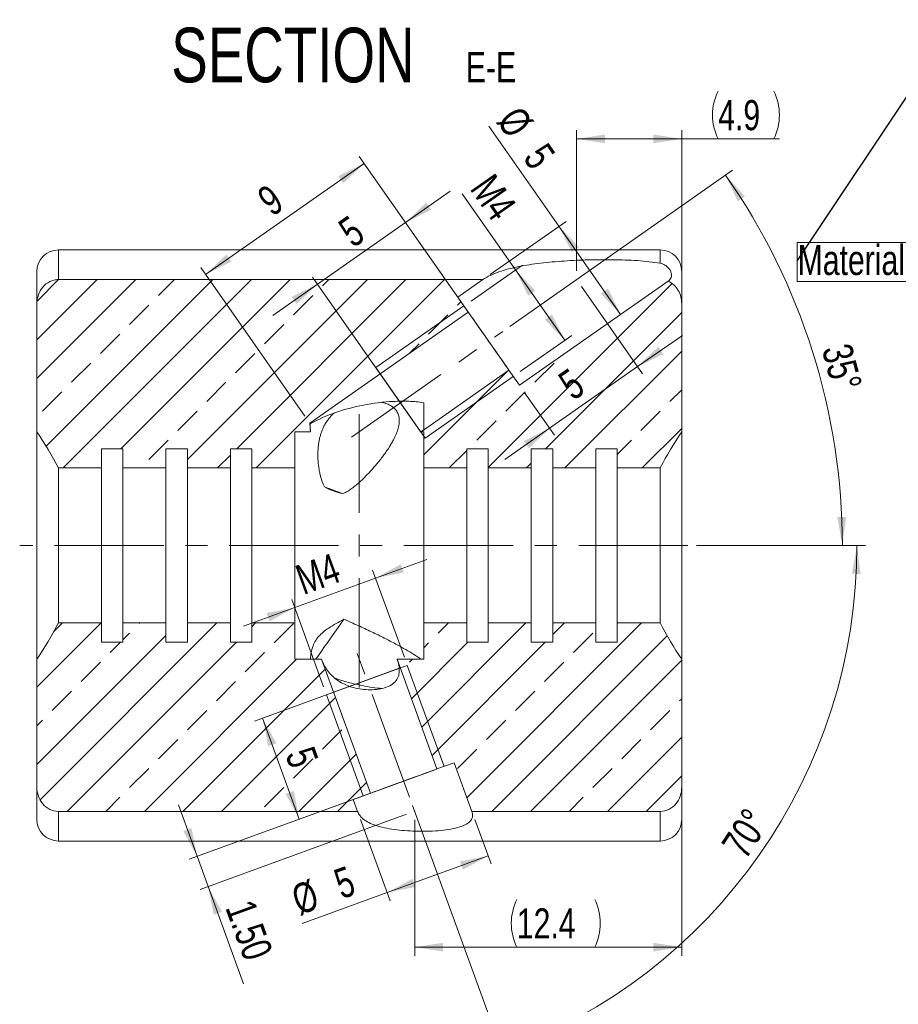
# Model space of a CAD drawing. Header units: millimetres. Extents: x 15 to 589, y 5 to 415.
# Tile 13 of 16: x 385 to 487, y 143 to 258. Entities that reach past the tile are written whole.
import ezdxf

# ---------------------------------------------------------------- set-up
doc = ezdxf.new("R2010")
doc.units = ezdxf.units.MM
doc.header["$PDSIZE"] = -1
doc.linetypes.add('CENTERX2', pattern=[20.32, 12.7, -2.54, 2.54, -2.54])
doc.linetypes.add('PHANTOM', pattern=[12.7, 6.35, -1.27, 1.27, -1.27, 1.27, -1.27])
doc.styles.add('SLDTEXTSTYLE0', font='TXT', dxfattribs={"width": 0.75})
doc.dimstyles.new('SLDDIMSTYLE1', dxfattribs={"dimtxt": 3.5, "dimasz": 3.302, "dimexe": 0, "dimexo": 0.0625, "dimgap": 0.875, "dimtad": 1, "dimdec": 4, "dimlfac": 0.4, "dimzin": 12, "dimdsep": 46, "dimtxsty": 'SLDTEXTSTYLE0', "dimsah": 1, "dimcen": 0.09, "dimazin": 3, "dimtfac": 1, "dimtofl": 0, "dimtmove": 0, "dimatfit": 3, "dimfxl": 0, "dimfrac": 2, "dimtolj": 1, "dimtzin": 12, "dimarcsym": 0})
doc.dimstyles.new('SLDDIMSTYLE14', dxfattribs={"dimtxt": 0.18, "dimasz": 1.016, "dimexe": 0, "dimexo": 0.0625, "dimgap": 0, "dimtad": 0, "dimtih": 1, "dimtoh": 1, "dimdec": 0, "dimrnd": 1e-09, "dimzin": 0, "dimdsep": 46, "dimtxsty": 'Standard', "dimblk1": 'DOT', "dimblk2": 'DOT', "dimsah": 1, "dimcen": 0.09, "dimadec": 0, "dimazin": 0, "dimtfac": 1.016, "dimtdec": 0, "dimtofl": 0, "dimtmove": 0, "dimatfit": 3, "dimldrblk": 'DOT', "dimfxl": 0, "dimfrac": 2, "dimtolj": 1, "dimtzin": 0, "dimarcsym": 0})
doc.dimstyles.new('SLDDIMSTYLE3', dxfattribs={"dimtxt": 3.5, "dimasz": 3.302, "dimexe": 0, "dimexo": 0.0625, "dimgap": 0.875, "dimtad": 1, "dimdec": 1, "dimlfac": 0.4, "dimrnd": 1e-09, "dimzin": 12, "dimdsep": 46, "dimtxsty": 'SLDTEXTSTYLE0', "dimsah": 1, "dimcen": 0.09, "dimadec": 0, "dimazin": 3, "dimtfac": 1, "dimtdec": 1, "dimtofl": 0, "dimtmove": 0, "dimatfit": 3, "dimfxl": 0, "dimfrac": 2, "dimtolj": 1, "dimtzin": 12, "dimarcsym": 0})
doc.dimstyles.new('SLDDIMSTYLE4', dxfattribs={"dimtxt": 3.5, "dimasz": 3.302, "dimexe": 0, "dimexo": 0.0625, "dimgap": 0.875, "dimtad": 1, "dimlfac": 0.4, "dimrnd": 1e-09, "dimzin": 12, "dimdsep": 46, "dimtxsty": 'SLDTEXTSTYLE0', "dimsah": 1, "dimcen": 0.09, "dimadec": 0, "dimazin": 3, "dimtfac": 1, "dimtofl": 0, "dimtmove": 0, "dimatfit": 3, "dimfxl": 0, "dimfrac": 2, "dimtolj": 1, "dimtzin": 12, "dimarcsym": 0})
doc.dimstyles.new('SLDDIMSTYLE5', dxfattribs={"dimtxt": 3.5, "dimasz": 3.302, "dimexe": 0, "dimexo": 0.0625, "dimgap": 0.875, "dimtad": 1, "dimlfac": 0.4, "dimrnd": 1e-09, "dimzin": 12, "dimdsep": 46, "dimtxsty": 'SLDTEXTSTYLE0', "dimsah": 1, "dimcen": 0.09, "dimadec": 0, "dimazin": 3, "dimtfac": 1, "dimtmove": 0, "dimatfit": 0, "dimfxl": 0, "dimfrac": 2, "dimtolj": 1, "dimtzin": 12, "dimarcsym": 0})
doc.dimstyles.new('SLDDIMSTYLE7', dxfattribs={"dimtxt": 3.5, "dimasz": 3.302, "dimexe": 0, "dimexo": 0.0625, "dimgap": 0.875, "dimtad": 1, "dimlfac": 0.4, "dimrnd": 1e-09, "dimzin": 4, "dimdsep": 46, "dimtxsty": 'SLDTEXTSTYLE0', "dimsah": 1, "dimcen": 0.09, "dimadec": 0, "dimazin": 1, "dimtfac": 1, "dimtmove": 0, "dimatfit": 0, "dimfxl": 0, "dimfrac": 2, "dimtolj": 1, "dimtzin": 12, "dimarcsym": 0})
pattern_1 = [(45, (0, 0), (-8.98026, 8.98026), []), (45, (4.49, 2e-323), (-8.98026, 8.98026), []), (45, (8.98, 4e-323), (-8.98026, 8.98026), []), (45, (13.47, 6e-323), (-8.98026, 8.98026), [3.175, -1.5875])]

# ---------------------------------------------------------------- blocks, each defined once
blk = doc.blocks.new('SW_NOTE_9')
at = {"color": 0, "linetype": 'Continuous', "lineweight": 0}
for p, q in [((0, -2.42), (0, 2.09)), ((0, 2.09), (90.52, 2.09)), ((90.52, 2.09), (90.52, -2.42)), ((90.52, -2.42), (0, -2.42))]:
    blk.add_line(p, q, dxfattribs=at)
at = {"color": 0, "linetype": 'Continuous', "lineweight": 0, "insert": (0.07, 1.82), "char_height": 3.5, "attachment_point": 1, "style": 'SLDTEXTSTYLE0'}
blk.add_mtext('Material B-CW713R (CuZn37Mn3Al2PbSi)', dxfattribs=at)
blk = doc.blocks.new('_DOT')
at = {"color": 0, "linetype": 'ByBlock', "lineweight": -2}
blk.add_line((-0.5, 0), (-1, 0), dxfattribs=at)
at = {"color": 0, "linetype": 'ByBlock', "const_width": 0.5}
blk.add_lwpolyline([(-0.25, 0, 1), (0.25, 0, 1)], format="xyb", close=True, dxfattribs=at)
blk = doc.blocks.new('SW_NOTE_10')
at = {"color": 0, "linetype": 'Continuous', "lineweight": 0, "attachment_point": 2, "style": 'SLDTEXTSTYLE0'}
for s, insert, char_height in [('SECTION', (17.36, 8.19), 6.35), ('E-E', (40.4, 5.35), 3.5)]:
    blk.add_mtext(s, dxfattribs=dict(at, insert=insert, char_height=char_height))
blk = doc.blocks.new('_D_59')
at = {"color": 7, "linetype": 'Continuous', "lineweight": 0}
for p, q in [((461.62, 167.43), (461.62, 148.84)), ((430.56, 164.63), (430.56, 148.84)), ((430.56, 149.84), (461.62, 149.84))]:
    blk.add_line(p, q, dxfattribs=at)
for centre, start, end in [((448, 152.61), 153.4349, 206.5651), ((445.94, 152.61), 333.4349, 26.5651)]:
    blk.add_arc(centre, 6.21, start, end, dxfattribs=at)
for points in [[(430.56, 149.84), (433.86, 149.33), (433.86, 150.34)], [(461.62, 149.84), (458.31, 150.34), (458.31, 149.33)]]:
    blk.add_solid(points, dxfattribs=at)
at = {"color": 7, "linetype": 'Continuous', "lineweight": 0, "insert": (442.44, 154.35), "char_height": 3.5, "attachment_point": 1, "style": 'SLDTEXTSTYLE0'}
blk.add_mtext('12.4', dxfattribs=at)
blk = doc.blocks.new('_D_60')
at = {"color": 7, "linetype": 'Continuous', "lineweight": 0}
for p, q in [((449.39, 228.49), (449.39, 244.85)), ((461.62, 225.68), (461.62, 244.85)), ((449.39, 243.85), (461.62, 243.85)), ((461.62, 243.85), (472.98, 243.85))]:
    blk.add_line(p, q, dxfattribs=at)
for centre, start, end in [((471.41, 246.63), 153.4349, 206.5651), ((466.77, 246.63), 333.4349, 26.5651)]:
    blk.add_arc(centre, 6.21, start, end, dxfattribs=at)
for points in [[(449.39, 243.85), (452.7, 243.34), (452.7, 244.36)], [(461.62, 243.85), (458.31, 244.36), (458.31, 243.34)]]:
    blk.add_solid(points, dxfattribs=at)
at = {"color": 7, "linetype": 'Continuous', "lineweight": 0, "insert": (465.86, 248.36), "char_height": 3.5, "attachment_point": 1, "style": 'SLDTEXTSTYLE0'}
blk.add_mtext('4.9', dxfattribs=at)
blk = doc.blocks.new('_D_61')
at = {"color": 7, "linetype": 'Continuous', "lineweight": 0}
for p, q in [((449.97, 226.67), (457.06, 216.54)), ((456.49, 217.36), (461.69, 221)), ((456.49, 217.36), (446.25, 210.19)), ((443.31, 214.38), (446.82, 209.37)), ((446.25, 210.19), (441.05, 206.54))]:
    blk.add_line(p, q, dxfattribs=at)
for points in [[(456.49, 217.36), (459.48, 218.83), (458.9, 219.67)], [(446.25, 210.19), (443.25, 208.71), (443.84, 207.88)]]:
    blk.add_solid(points, dxfattribs=at)
at = {"color": 7, "linetype": 'Continuous', "lineweight": 0, "insert": (446.98, 216.2), "char_height": 3.5, "attachment_point": 1, "rotation": 35, "style": 'SLDTEXTSTYLE0'}
blk.add_mtext('5', dxfattribs=at)
blk = doc.blocks.new('_D_62')
at = {"color": 7, "linetype": 'Continuous', "lineweight": 0}
for p, q in [((405.25, 160.41), (403.08, 166.38)), ((422.46, 166.67), (404.31, 160.07)), ((429.62, 165.29), (405.59, 156.54)), ((406.53, 156.88), (405.25, 160.41)), ((406.53, 156.88), (410.65, 145.58))]:
    blk.add_line(p, q, dxfattribs=at)
for points in [[(405.25, 160.41), (404.6, 163.69), (403.65, 163.34)], [(406.53, 156.88), (407.19, 153.61), (408.14, 153.96)]]:
    blk.add_solid(points, dxfattribs=at)
at = {"color": 7, "linetype": 'Continuous', "lineweight": 0, "insert": (411.79, 155.63), "char_height": 3.5, "attachment_point": 1, "rotation": 290, "style": 'SLDTEXTSTYLE0'}
blk.add_mtext('1.50', dxfattribs=at)
blk = doc.blocks.new('_D_63')
at = {"color": 7, "linetype": 'Continuous', "lineweight": 0}
for p, q in [((441.61, 222.04), (467.54, 240.2)), ((463.33, 196.56), (481.3, 196.56))]:
    blk.add_line(p, q, dxfattribs=at)
blk.add_arc((405.22, 196.56), 75.08, 0, 35, dxfattribs=at)
for points in [[(466.72, 239.62), (468.14, 236.59), (468.98, 237.16)], [(480.3, 196.56), (480.74, 199.87), (479.72, 199.85)]]:
    blk.add_solid(points, dxfattribs=at)
at = {"color": 7, "linetype": 'Continuous', "lineweight": 0, "insert": (481.28, 220.29), "char_height": 3.5, "attachment_point": 1, "rotation": 284.7958, "style": 'SLDTEXTSTYLE0'}
blk.add_mtext('35°', dxfattribs=at)
blk = doc.blocks.new('_D_64')
at = {"color": 7, "linetype": 'Continuous', "lineweight": 0}
for p, q in [((463.33, 196.56), (483, 196.56)), ((430.3, 166.33), (441.09, 136.7))]:
    blk.add_line(p, q, dxfattribs=at)
blk.add_arc((419.3, 196.56), 62.7, 290, 0, dxfattribs=at)
for points in [[(482, 196.56), (481.41, 193.27), (482.42, 193.24)], [(440.75, 137.64), (444, 138.38), (443.63, 139.32)]]:
    blk.add_solid(points, dxfattribs=at)
at = {"color": 7, "linetype": 'Continuous', "lineweight": 0, "insert": (466.11, 161.81), "char_height": 3.5, "attachment_point": 1, "rotation": 56.8768, "style": 'SLDTEXTSTYLE0'}
blk.add_mtext('70°', dxfattribs=at)
blk = doc.blocks.new('_D_65')
at = {"color": 7, "linetype": 'Continuous', "lineweight": 0}
for p, q in [((435, 226.26), (424.1, 241.82)), ((406.24, 228.09), (424.67, 241)), ((417.78, 211.61), (405.67, 228.91))]:
    blk.add_line(p, q, dxfattribs=at)
for points in [[(424.67, 241), (421.68, 239.52), (422.26, 238.69)], [(406.24, 228.09), (409.24, 229.57), (408.66, 230.4)]]:
    blk.add_solid(points, dxfattribs=at)
at = {"color": 7, "linetype": 'Continuous', "lineweight": 0, "insert": (411.97, 237.61), "char_height": 3.5, "attachment_point": 1, "rotation": 35, "style": 'SLDTEXTSTYLE0'}
blk.add_mtext('9', dxfattribs=at)
blk = doc.blocks.new('_D_66')
at = {"color": 7, "linetype": 'Continuous', "lineweight": 0}
for p, q in [((447.34, 233.68), (439.18, 245.34)), ((439.32, 228.06), (448.16, 234.26)), ((447.34, 233.68), (454.51, 223.44))]:
    blk.add_line(p, q, dxfattribs=at)
for points in [[(447.34, 233.68), (448.82, 230.69), (449.65, 231.27)], [(454.51, 223.44), (453.04, 226.44), (452.2, 225.86)]]:
    blk.add_solid(points, dxfattribs=at)
at = {"color": 7, "linetype": 'Continuous', "lineweight": 0, "char_height": 3.5, "attachment_point": 1, "rotation": 305, "style": 'SLDTEXTSTYLE0'}
for s, insert in [('%%c', (442.88, 247.93)), ('5', (445.95, 243.63))]:
    blk.add_mtext(s, dxfattribs=dict(at, insert=insert))
blk = doc.blocks.new('_D_67')
at = {"color": 7, "linetype": 'Continuous', "lineweight": 0}
for p, q in [((424.25, 164.69), (427.69, 155.24)), ((437.55, 164.69), (439.44, 159.51)), ((439.09, 160.45), (427.35, 156.18)), ((427.35, 156.18), (417.48, 152.59))]:
    blk.add_line(p, q, dxfattribs=at)
for points in [[(439.09, 160.45), (435.82, 159.8), (436.16, 158.84)], [(427.35, 156.18), (430.62, 156.83), (430.28, 157.78)]]:
    blk.add_solid(points, dxfattribs=at)
at = {"color": 7, "linetype": 'Continuous', "lineweight": 0, "char_height": 3.5, "attachment_point": 1, "rotation": 20, "style": 'SLDTEXTSTYLE0'}
for s, insert in [('5', (420.88, 158.68)), ('%%c', (415.94, 156.82))]:
    blk.add_mtext(s, dxfattribs=dict(at, insert=insert))
blk = doc.blocks.new('_D_68')
at = {"color": 7, "linetype": 'Continuous', "lineweight": 0}
for p, q in [((442.28, 228.61), (436.07, 237.47)), ((437.11, 224.99), (443.1, 229.18)), ((442.28, 228.61), (448.01, 220.42)), ((442.84, 216.8), (448.83, 220.99))]:
    blk.add_line(p, q, dxfattribs=at)
for points in [[(442.28, 228.61), (443.75, 225.61), (444.59, 226.19)], [(448.01, 220.42), (446.53, 223.41), (445.7, 222.83)]]:
    blk.add_solid(points, dxfattribs=at)
at = {"color": 7, "linetype": 'Continuous', "lineweight": 0, "insert": (439.76, 240.06), "char_height": 3.5, "attachment_point": 1, "rotation": 305, "style": 'SLDTEXTSTYLE0'}
blk.add_mtext('M4', dxfattribs=at)
blk = doc.blocks.new('_D_69')
at = {"color": 7, "linetype": 'Continuous', "lineweight": 0}
for p, q in [((429.49, 234.13), (434.69, 237.77)), ((441.45, 217.04), (428.91, 234.95)), ((429.49, 234.13), (419.25, 226.96)), ((419.25, 226.96), (414.04, 223.32)), ((431.21, 209.87), (418.67, 227.78))]:
    blk.add_line(p, q, dxfattribs=at)
for points in [[(429.49, 234.13), (432.48, 235.61), (431.9, 236.44)], [(419.25, 226.96), (416.25, 225.48), (416.83, 224.65)]]:
    blk.add_solid(points, dxfattribs=at)
at = {"color": 7, "linetype": 'Continuous', "lineweight": 0, "insert": (421.39, 233.97), "char_height": 3.5, "attachment_point": 1, "rotation": 35, "style": 'SLDTEXTSTYLE0'}
blk.add_mtext('5', dxfattribs=at)
blk = doc.blocks.new('_D_70')
at = {"color": 7, "linetype": 'Continuous', "lineweight": 0}
for p, q in [((428.76, 182.27), (411.93, 176.14)), ((417.14, 164.74), (412.87, 176.48)), ((433.03, 170.52), (416.2, 164.39))]:
    blk.add_line(p, q, dxfattribs=at)
for points in [[(412.87, 176.48), (413.52, 173.21), (414.47, 173.55)], [(417.14, 164.74), (416.49, 168.01), (415.54, 167.67)]]:
    blk.add_solid(points, dxfattribs=at)
at = {"color": 7, "linetype": 'Continuous', "lineweight": 0, "insert": (418.77, 173.44), "char_height": 3.5, "attachment_point": 1, "rotation": 290, "style": 'SLDTEXTSTYLE0'}
blk.add_mtext('5', dxfattribs=at)
blk = doc.blocks.new('_D_71')
at = {"color": 7, "linetype": 'Continuous', "lineweight": 0}
for p, q in [((426, 192.76), (431.97, 194.93)), ((429.36, 183.55), (425.66, 193.7)), ((416.61, 189.34), (426, 192.76)), ((419.96, 180.13), (416.26, 190.28)), ((416.61, 189.34), (410.64, 187.17))]:
    blk.add_line(p, q, dxfattribs=at)
for points in [[(426, 192.76), (429.28, 193.41), (428.93, 194.37)], [(416.61, 189.34), (413.33, 188.69), (413.68, 187.73)]]:
    blk.add_solid(points, dxfattribs=at)
at = {"color": 7, "linetype": 'Continuous', "lineweight": 0, "insert": (416.41, 194.07), "char_height": 3.5, "attachment_point": 1, "rotation": 20, "style": 'SLDTEXTSTYLE0'}
blk.add_mtext('M4', dxfattribs=at)

msp = doc.modelspace()

# ---------------------------------------------------------------- hatches: boundary and pattern name
at = {"linetype": 'Continuous', "lineweight": 0}
h = msp.add_hatch(dxfattribs=at)
h.set_pattern_fill('DIN 201 brass', style=0, pattern_type=2)
h.set_pattern_definition(pattern_1)
edge = h.paths.add_edge_path(flags=0)
edge.add_line((438.4980069, 227.4877743), (389.1151143, 227.4877743))
edge.add_spline(control_points=[(389.1151143, 227.4877743), (388.8718592, 227.4877743), (388.6256098, 227.4471281), (388.3949244, 227.3699446), (388.107303, 227.2737113), (387.8348347, 227.117234), (387.6033809, 226.9212338), (387.3438208, 226.7014325), (387.1259966, 226.4244106), (386.9665894, 226.1239553), (386.7981932, 225.8065574), (386.6884309, 225.4523887), (386.6418953, 225.096112), (386.6240301, 224.9593362), (386.6151143, 224.8211043), (386.6151143, 224.6831668)], knot_values=[0.0037612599, 0.0037612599, 0.0037612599, 0.0037612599, 0.0040579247, 0.0040579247, 0.0040579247, 0.0044288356, 0.0044288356, 0.0044288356, 0.0048453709, 0.0048453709, 0.0048453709, 0.0052850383, 0.0052850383, 0.0052850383, 0.0054526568, 0.0054526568, 0.0054526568, 0.0054526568], weights=[1, 1, 1, 1, 1, 1, 1, 1, 1, 1, 1, 1, 1, 1, 1, 1], degree=3, periodic=0)
edge.add_line((386.6151143, 224.6831668), (386.6151143, 209.7869233))
edge.add_spline(control_points=[(386.6151143, 209.7869233), (386.9363519, 209.3012577), (387.2507448, 208.8109599), (387.5564661, 208.3153803), (388.1086577, 207.4202681), (388.6335202, 206.5070361), (389.1151143, 205.5720449)], knot_values=[0.0148197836, 0.0148197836, 0.0148197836, 0.0148197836, 0.0155125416, 0.0155125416, 0.0155125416, 0.0167655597, 0.0167655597, 0.0167655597, 0.0167655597], weights=[1, 1, 1, 1, 1, 1, 1], degree=3, periodic=0)
edge.add_line((389.1151143, 205.5720449), (394.1151143, 205.5720449))
edge.add_line((394.1151143, 205.5720449), (394.1151143, 207.8081668))
edge.add_line((394.1151143, 207.8081668), (396.6151143, 207.8081668))
edge.add_line((396.6151143, 207.8081668), (396.6151143, 205.5720449))
edge.add_line((396.6151143, 205.5720449), (401.6151143, 205.5720449))
edge.add_line((401.6151143, 205.5720449), (401.6151143, 207.8081668))
edge.add_line((401.6151143, 207.8081668), (404.1151143, 207.8081668))
edge.add_line((404.1151143, 207.8081668), (404.1151143, 205.5720449))
edge.add_line((404.1151143, 205.5720449), (409.1151143, 205.5720449))
edge.add_line((409.1151143, 205.5720449), (409.1151143, 207.8081668))
edge.add_line((409.1151143, 207.8081668), (411.6151143, 207.8081668))
edge.add_line((411.6151143, 207.8081668), (411.6151143, 205.5720449))
edge.add_line((411.6151143, 205.5720449), (416.6151143, 205.5720449))
edge.add_line((416.6151143, 205.5720449), (416.6151143, 209.7869233))
edge.add_line((416.6151143, 209.7869233), (418.428479, 209.7869233))
edge.add_line((418.428479, 209.7869233), (418.358225, 210.7916013))
edge.add_line((418.358225, 210.7916013), (436.789146, 223.6970711))
edge.add_line((436.789146, 223.6970711), (435.5702961, 225.4377692))
edge.add_line((435.5702961, 225.4377692), (438.4980069, 227.4877743))
h = msp.add_hatch(dxfattribs=at)
h.set_pattern_fill('DIN 201 brass', style=0, pattern_type=2)
h.set_pattern_definition(pattern_1)
edge = h.paths.add_edge_path(flags=0)
edge.add_line((461.6151143, 209.7869233), (461.6151143, 224.6831668))
edge.add_spline(control_points=[(461.6151143, 224.6831668), (461.6151143, 224.9162419), (461.5895009, 225.1507761), (461.5383199, 225.3781624), (461.4722116, 225.6718675), (461.3616533, 225.9593774), (461.2104621, 226.2197121), (461.0730212, 226.4563702), (460.8988205, 226.6756541), (460.6965453, 226.8599957), (460.5070715, 227.0326707), (460.2884995, 227.1784092), (460.0548481, 227.2838794), (460.0436591, 227.2889302), (460.0324302, 227.2938936), (460.0211635, 227.2987684)], knot_values=[0.0015685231, 0.0015685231, 0.0015685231, 0.0015685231, 0.0018509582, 0.0018509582, 0.0018509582, 0.0022157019, 0.0022157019, 0.0022157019, 0.0025470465, 0.0025470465, 0.0025470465, 0.0028574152, 0.0028574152, 0.0028574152, 0.0028721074, 0.0028721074, 0.0028721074, 0.0028721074], weights=[1, 1, 1, 1, 1, 1, 1, 1, 1, 1, 1, 1, 1, 1, 1, 1], degree=3, periodic=0)
edge.add_line((460.0211635, 227.2987684), (442.7400016, 215.1983686))
edge.add_line((442.7400016, 215.1983686), (441.5211516, 216.9390667))
edge.add_line((441.5211516, 216.9390667), (431.3068323, 209.7869233))
edge.add_line((431.3068323, 209.7869233), (431.6151143, 209.7869233))
edge.add_line((431.6151143, 209.7869233), (431.6151143, 205.5720449))
edge.add_line((431.6151143, 205.5720449), (436.6151143, 205.5720449))
edge.add_line((436.6151143, 205.5720449), (436.6151143, 207.8081668))
edge.add_line((436.6151143, 207.8081668), (439.1151143, 207.8081668))
edge.add_line((439.1151143, 207.8081668), (439.1151143, 205.5720449))
edge.add_line((439.1151143, 205.5720449), (444.1151143, 205.5720449))
edge.add_line((444.1151143, 205.5720449), (444.1151143, 207.8081668))
edge.add_line((444.1151143, 207.8081668), (446.6151143, 207.8081668))
edge.add_line((446.6151143, 207.8081668), (446.6151143, 205.5720449))
edge.add_line((446.6151143, 205.5720449), (451.6151143, 205.5720449))
edge.add_line((451.6151143, 205.5720449), (451.6151143, 207.8081668))
edge.add_line((451.6151143, 207.8081668), (454.1151143, 207.8081668))
edge.add_line((454.1151143, 207.8081668), (454.1151143, 205.5720449))
edge.add_line((454.1151143, 205.5720449), (459.1151143, 205.5720449))
edge.add_spline(control_points=[(459.1151143, 205.5720449), (459.8631075, 207.024237), (460.7139438, 208.4244816), (461.6151143, 209.7869233)], knot_values=[0.0242610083, 0.0242610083, 0.0242610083, 0.0242610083, 0.0262225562, 0.0262225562, 0.0262225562, 0.0262225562], weights=[1, 1, 1, 1], degree=3, periodic=0)
h = msp.add_hatch(dxfattribs=at)
h.set_pattern_fill('DIN 201 brass', style=0, pattern_type=2)
h.set_pattern_definition(pattern_1)
edge = h.paths.add_edge_path(flags=0)
edge.add_line((389.1151143, 165.6285592), (423.9065861, 165.6285592))
edge.add_line((423.9065861, 165.6285592), (423.4020428, 167.0147806))
edge.add_line((423.4020428, 167.0147806), (425.3988896, 167.7415734))
edge.add_line((425.3988896, 167.7415734), (419.725381, 183.3294102))
edge.add_line((419.725381, 183.3294102), (416.6151143, 183.3294102))
edge.add_line((416.6151143, 183.3294102), (416.6151143, 187.5442886))
edge.add_line((416.6151143, 187.5442886), (411.6151143, 187.5442886))
edge.add_line((411.6151143, 187.5442886), (411.6151143, 185.3081668))
edge.add_line((411.6151143, 185.3081668), (409.1151143, 185.3081668))
edge.add_line((409.1151143, 185.3081668), (409.1151143, 187.5442886))
edge.add_line((409.1151143, 187.5442886), (404.1151143, 187.5442886))
edge.add_line((404.1151143, 187.5442886), (404.1151143, 185.3081668))
edge.add_line((404.1151143, 185.3081668), (401.6151143, 185.3081668))
edge.add_line((401.6151143, 185.3081668), (401.6151143, 187.5442886))
edge.add_line((401.6151143, 187.5442886), (396.6151143, 187.5442886))
edge.add_line((396.6151143, 187.5442886), (396.6151143, 185.3081668))
edge.add_line((396.6151143, 185.3081668), (394.1151143, 185.3081668))
edge.add_line((394.1151143, 185.3081668), (394.1151143, 187.5442886))
edge.add_line((394.1151143, 187.5442886), (389.1151143, 187.5442886))
edge.add_spline(control_points=[(389.1151143, 187.5442886), (388.367121, 186.0920966), (387.5162847, 184.6918519), (386.6151143, 183.3294102)], knot_values=[0.0242610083, 0.0242610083, 0.0242610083, 0.0242610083, 0.0262225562, 0.0262225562, 0.0262225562, 0.0262225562], weights=[1, 1, 1, 1], degree=3, periodic=0)
edge.add_line((386.6151143, 183.3294102), (386.6151143, 168.4331668))
edge.add_spline(control_points=[(386.6151143, 168.4331668), (386.6151143, 168.2747419), (386.6268874, 168.1158687), (386.6504712, 167.9592091), (386.6963218, 167.6546371), (386.7883168, 167.3531728), (386.9236995, 167.0765179), (387.0488673, 166.8207371), (387.2141659, 166.5804706), (387.4115717, 166.3752347), (387.6095743, 166.1693782), (387.8455314, 165.9936972), (388.1016563, 165.8672775), (388.1949128, 165.8212474), (388.2914218, 165.7812732), (388.389971, 165.7480524), (388.6221104, 165.6697985), (388.87014, 165.6285592), (389.1151143, 165.6285592)], knot_values=[0.0055195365, 0.0055195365, 0.0055195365, 0.0055195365, 0.0057120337, 0.0057120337, 0.0057120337, 0.006087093, 0.006087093, 0.006087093, 0.0064337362, 0.0064337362, 0.0064337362, 0.0067821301, 0.0067821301, 0.0067821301, 0.0069069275, 0.0069069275, 0.0069069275, 0.0072044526, 0.0072044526, 0.0072044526, 0.0072044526], weights=[1, 1, 1, 1, 1, 1, 1, 1, 1, 1, 1, 1, 1, 1, 1, 1, 1, 1, 1], degree=3, periodic=0)
h = msp.add_hatch(dxfattribs=at)
h.set_pattern_fill('DIN 201 brass', style=0, pattern_type=2)
h.set_pattern_definition(pattern_1)
edge = h.paths.add_edge_path(flags=0)
edge.add_spline(control_points=[(459.1151143, 165.6285592), (459.2395795, 165.6285592), (459.3644659, 165.6389726), (459.4872246, 165.6595126), (459.6410013, 165.6852425), (459.7928609, 165.7271621), (459.9382224, 165.7835476), (460.2255081, 165.8949851), (460.4943628, 166.0672556), (460.7195662, 166.2775763), (460.9709477, 166.5123451), (461.1775674, 166.8025757), (461.3243684, 167.113636), (461.4778484, 167.4388486), (461.5718929, 167.7975865), (461.6030839, 168.1558413), (461.6111094, 168.2480213), (461.6151143, 168.340638), (461.6151143, 168.4331668)], knot_values=[0.006611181, 0.006611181, 0.006611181, 0.006611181, 0.0067617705, 0.0067617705, 0.0067617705, 0.0069488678, 0.0069488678, 0.0069488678, 0.0073237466, 0.0073237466, 0.0073237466, 0.0077426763, 0.0077426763, 0.0077426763, 0.0081802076, 0.0081802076, 0.0081802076, 0.00829176, 0.00829176, 0.00829176, 0.00829176], weights=[1, 1, 1, 1, 1, 1, 1, 1, 1, 1, 1, 1, 1, 1, 1, 1, 1, 1, 1], degree=3, periodic=0)
edge.add_line((461.6151143, 168.4331668), (461.6151143, 183.3294102))
edge.add_spline(control_points=[(461.6151143, 183.3294102), (461.2938767, 183.8150758), (460.9794838, 184.3053736), (460.6737624, 184.8009533), (460.1215708, 185.6960655), (459.5967084, 186.6092974), (459.1151143, 187.5442886)], knot_values=[0.0148197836, 0.0148197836, 0.0148197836, 0.0148197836, 0.0155125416, 0.0155125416, 0.0155125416, 0.0167655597, 0.0167655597, 0.0167655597, 0.0167655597], weights=[1, 1, 1, 1, 1, 1, 1], degree=3, periodic=0)
edge.add_line((459.1151143, 187.5442886), (454.1151143, 187.5442886))
edge.add_line((454.1151143, 187.5442886), (454.1151143, 185.3081668))
edge.add_line((454.1151143, 185.3081668), (451.6151143, 185.3081668))
edge.add_line((451.6151143, 185.3081668), (451.6151143, 187.5442886))
edge.add_line((451.6151143, 187.5442886), (446.6151143, 187.5442886))
edge.add_line((446.6151143, 187.5442886), (446.6151143, 185.3081668))
edge.add_line((446.6151143, 185.3081668), (444.1151143, 185.3081668))
edge.add_line((444.1151143, 185.3081668), (444.1151143, 187.5442886))
edge.add_line((444.1151143, 187.5442886), (439.1151143, 187.5442886))
edge.add_line((439.1151143, 187.5442886), (439.1151143, 185.3081668))
edge.add_line((439.1151143, 185.3081668), (436.6151143, 185.3081668))
edge.add_line((436.6151143, 185.3081668), (436.6151143, 187.5442886))
edge.add_line((436.6151143, 187.5442886), (431.6151143, 187.5442886))
edge.add_line((431.6151143, 187.5442886), (431.6151143, 183.3294102))
edge.add_line((431.6151143, 183.3294102), (428.5048476, 183.3294102))
edge.add_line((428.5048476, 183.3294102), (433.1513537, 170.5632396))
edge.add_line((433.1513537, 170.5632396), (435.1482005, 171.2900324))
edge.add_line((435.1482005, 171.2900324), (437.2088083, 165.6285592))
edge.add_line((437.2088083, 165.6285592), (459.1151143, 165.6285592))

# ---------------------------------------------------------------- linework, layer by layer
at = {"color": 7, "linetype": 'Continuous', "lineweight": 15}
for p, q in [((459.1151154, 230.9331666), (389.1151132, 230.9331666)), ((386.6151151, 228.4331662), (386.6151151, 224.6831679)), ((461.6151134, 228.4331662), (461.6151134, 224.6831679)), ((389.1151132, 227.4877736), (438.4980073, 227.4877736)), ((435.5702958, 225.4377697), (438.4980073, 227.4877736)), ((460.0211642, 227.2987687), (442.7400012, 215.1983681)), ((386.6151151, 209.7869229), (386.6151151, 224.6831679)), ((436.7891456, 223.6970719), (435.5702958, 225.4377697)), ((461.6151134, 224.6831679), (461.6151134, 209.7869229)), ((418.3582253, 210.7916011), (436.7891456, 223.6970719)), ((441.5211514, 216.939067), (431.306832, 209.7869229)), ((442.7400012, 215.1983681), (441.5211514, 216.939067)), ((431.6151143, 213.1425014), (431.6151143, 210.0086161)), ((418.428479, 209.7869229), (418.3582253, 210.7916011)), ((386.6151151, 183.3033918), (386.6151151, 209.7869229)), ((418.428479, 209.7869229), (416.6151142, 209.7869229)), ((416.6151142, 209.7869229), (416.6151142, 205.5720451)), ((431.6151143, 209.7869229), (431.306832, 209.7869229)), ((431.6151143, 205.5720451), (431.6151143, 209.7869229)), ((461.6151134, 183.3033918), (461.6151134, 209.8069778)), ((396.6151144, 207.8081663), (394.115114, 207.8081663)), ((394.115114, 207.8081663), (394.115114, 205.5720451)), ((396.6151144, 205.5720451), (396.6151144, 207.8081663)), ((404.1151133, 207.8081663), (401.6151153, 207.8081663)), ((401.6151153, 207.8081663), (401.6151153, 205.5720451)), ((404.1151133, 205.5720451), (404.1151133, 207.8081663)), ((411.6151146, 207.8081663), (409.1151142, 207.8081663)), ((409.1151142, 207.8081663), (409.1151142, 205.5720451)), ((411.6151146, 205.5720451), (411.6151146, 207.8081663)), ((439.1151144, 207.8081663), (436.615114, 207.8081663)), ((436.615114, 207.8081663), (436.615114, 205.5720451)), ((439.1151144, 205.5720451), (439.1151144, 207.8081663)), ((446.6151133, 207.8081663), (444.1151152, 207.8081663)), ((444.1151152, 207.8081663), (444.1151152, 205.5720451)), ((446.6151133, 205.5720451), (446.6151133, 207.8081663)), ((454.1151145, 207.8081663), (451.6151141, 207.8081663)), ((451.6151141, 207.8081663), (451.6151141, 205.5720451)), ((454.1151145, 205.5720451), (454.1151145, 207.8081663)), ((389.1151132, 205.5944509), (389.1151132, 187.5148668)), ((394.115114, 205.5720451), (389.1151132, 205.5720451)), ((394.115114, 187.5442885), (394.115114, 205.5720451)), ((401.6151153, 205.5720451), (396.6151144, 205.5720451)), ((396.6151144, 187.5442885), (396.6151144, 205.5720451)), ((401.6151153, 187.5442885), (401.6151153, 205.5720451)), ((409.1151142, 205.5720451), (404.1151133, 205.5720451)), ((404.1151133, 187.5442885), (404.1151133, 205.5720451)), ((409.1151142, 187.5442885), (409.1151142, 205.5720451)), ((416.6151142, 205.5720451), (411.6151146, 205.5720451)), ((411.6151146, 187.5442885), (411.6151146, 205.5720451)), ((416.6151142, 187.5442885), (416.6151142, 205.5720451)), ((431.6151143, 187.5442885), (431.6151143, 205.5720451)), ((436.615114, 205.5720451), (431.6151143, 205.5720451)), ((436.615114, 187.5442885), (436.615114, 205.5720451)), ((439.1151144, 187.5442885), (439.1151144, 205.5720451)), ((444.1151152, 205.5720451), (439.1151144, 205.5720451)), ((444.1151152, 187.5442885), (444.1151152, 205.5720451)), ((451.6151141, 205.5720451), (446.6151133, 205.5720451)), ((446.6151133, 187.5442885), (446.6151133, 205.5720451)), ((451.6151141, 187.5442885), (451.6151141, 205.5720451)), ((454.1151145, 187.5442885), (454.1151145, 205.5720451)), ((459.1151154, 205.5720451), (454.1151145, 205.5720451)), ((459.1151154, 205.5944509), (459.1151154, 187.5148668)), ((389.1151132, 187.5442885), (394.115114, 187.5442885)), ((394.115114, 187.5442885), (394.115114, 185.3081672)), ((396.6151144, 185.3081672), (396.6151144, 187.5442885)), ((396.6151144, 187.5442885), (401.6151153, 187.5442885)), ((401.6151153, 187.5442885), (401.6151153, 185.3081672)), ((404.1151133, 185.3081672), (404.1151133, 187.5442885)), ((404.1151133, 187.5442885), (409.1151142, 187.5442885)), ((409.1151142, 187.5442885), (409.1151142, 185.3081672)), ((411.6151146, 185.3081672), (411.6151146, 187.5442885)), ((411.6151146, 187.5442885), (416.6151142, 187.5442885)), ((416.6151142, 187.5442885), (416.6151142, 183.3294106)), ((431.6151143, 183.3294106), (431.6151143, 187.5442885)), ((431.6151143, 187.5442885), (436.615114, 187.5442885)), ((436.615114, 187.5442885), (436.615114, 185.3081672)), ((439.1151144, 185.3081672), (439.1151144, 187.5442885)), ((439.1151144, 187.5442885), (444.1151152, 187.5442885)), ((444.1151152, 187.5442885), (444.1151152, 185.3081672)), ((446.6151133, 185.3081672), (446.6151133, 187.5442885)), ((446.6151133, 187.5442885), (451.6151141, 187.5442885)), ((451.6151141, 187.5442885), (451.6151141, 185.3081672)), ((454.1151145, 185.3081672), (454.1151145, 187.5442885)), ((454.1151145, 187.5442885), (459.1151154, 187.5442885)), ((394.115114, 185.3081672), (396.6151144, 185.3081672)), ((401.6151153, 185.3081672), (404.1151133, 185.3081672)), ((409.1151142, 185.3081672), (411.6151146, 185.3081672)), ((436.615114, 185.3081672), (439.1151144, 185.3081672)), ((444.1151152, 185.3081672), (446.6151133, 185.3081672)), ((451.6151141, 185.3081672), (454.1151145, 185.3081672)), ((386.6151151, 168.4331656), (386.6151151, 183.3294106)), ((416.6151142, 183.3294106), (419.7253809, 183.3294106)), ((425.3988896, 167.7415725), (419.7253809, 183.3294106)), ((428.5048477, 183.3294106), (431.6151143, 183.3294106)), ((428.5048477, 183.3294106), (433.1513536, 170.5632401)), ((461.6151134, 183.3294106), (461.6151134, 168.4331656)), ((435.1482006, 171.2900326), (433.1513536, 170.5632401)), ((435.1482006, 171.2900326), (437.2088077, 165.6285599)), ((386.6151151, 168.4331656), (386.6151151, 164.6831674)), ((461.6151134, 168.4331656), (461.6151134, 164.6831674)), ((425.3988896, 167.7415725), (423.4020428, 167.01478)), ((423.9065861, 165.6285599), (423.4020428, 167.01478)), ((423.9065861, 165.6285599), (389.1151132, 165.6285599)), ((459.1151154, 165.6285599), (437.2088077, 165.6285599)), ((389.1151132, 162.1831669), (459.1151154, 162.1831669))]:
    msp.add_line(p, q, dxfattribs=at)
at = {"color": 1, "linetype": 'PHANTOM', "lineweight": 0}
for p, q in [((389.1151132, 230.9331666), (389.1151132, 227.4877736)), ((459.1151154, 230.9331666), (459.1151154, 229.3788404)), ((389.1151132, 165.6285599), (389.1151132, 162.1831669)), ((459.1151154, 165.6285599), (459.1151154, 162.1831669))]:
    msp.add_line(p, q, dxfattribs=at)
at = {"color": 7, "linetype": 'Continuous', "lineweight": 0}
for p, q in [((436.2872667, 224.4138291), (426.0478661, 217.2441237)), ((426.0478661, 217.2441237), (431.7836305, 209.0526032)), ((442.023031, 216.2223087), (431.7836305, 209.0526032)), ((429.698333, 182.608665), (420.3014067, 179.1884636)), ((433.9735847, 170.8625072), (429.698333, 182.608665)), ((424.5766585, 167.4423058), (420.3014067, 179.1884636))]:
    msp.add_line(p, q, dxfattribs=at)
at = {"color": 7, "linetype": 'CENTERX2', "lineweight": 0}
for p, q in [((423.1942246, 209.1421094), (440.7934529, 221.4652218)), ((424.1151143, 180.0512277), (424.1151143, 211.8151059)), ((462.3302323, 196.5581668), (384.6151143, 196.5581668)), ((429.9591619, 167.2730213), (423.431074, 185.2087954))]:
    msp.add_line(p, q, dxfattribs=at)
at = {"color": 7, "linetype": 'Continuous', "lineweight": 15, "flags": 128}
for points in [[(441.5211514, 216.939067), (441.485207, 216.9904015), (441.3784646, 217.142845), (441.2041676, 217.3917666), (440.9676116, 217.7296039), (440.6759866, 218.146089), (440.3381505, 218.6285676), (439.96437, 219.1623831), (439.5660014, 219.7313118), (439.1551485, 220.3180683), (438.7442967, 220.9048271), (438.3459281, 221.4737558), (437.9721476, 222.0075689), (437.6343115, 222.4900499), (437.3426853, 222.906535), (437.1061305, 223.24437), (436.9318335, 223.4932915), (436.8250912, 223.6457374), (436.7891456, 223.6970719)], [(418.4117804, 210.7151162), (418.3992652, 210.7329906), (418.3884001, 210.7485065), (418.3791934, 210.7616556), (418.371652, 210.7724252), (418.3657806, 210.7808106), (418.3615844, 210.7868036), (418.3590652, 210.790402), (418.3582253, 210.7916011)], [(422.2161796, 202.5891719), (421.9468325, 202.6872064), (421.6756823, 202.785897), (421.4040608, 202.8847592), (421.1333014, 202.9833077), (420.8647342, 203.0810581), (420.5996777, 203.1775303), (420.3394339, 203.2722516), (420.0852806, 203.3647558)], [(419.0617079, 183.3294106), (419.0660246, 183.3355748), (419.3713733, 183.7716573), (419.7147691, 184.2620778), (420.0865542, 184.7930423), (420.4762731, 185.3496181), (420.8729656, 185.9161544), (421.2654747, 186.4767151), (421.6427622, 187.0155376), (421.9942173, 187.5174675), (422.3099559, 187.9683889)], [(425.3988896, 167.7415725), (425.4577783, 167.7630069), (425.6326549, 167.8266581), (425.9182062, 167.9305891), (426.3057557, 168.0716448), (426.7835278, 168.2455414), (427.3370055, 168.4469911), (427.9493722, 168.6698729), (428.602021, 168.9074184), (429.2751216, 169.1524074), (429.9482221, 169.3973942), (430.6008709, 169.6349396), (431.2132376, 169.8578238), (431.7667156, 170.0592735), (432.2444876, 170.2331677), (432.6320371, 170.3742235), (432.9175882, 170.4781568), (433.0924649, 170.5418057), (433.1513536, 170.5632401)]]:
    msp.add_lwpolyline(points, dxfattribs=at)
at = {"color": 7, "linetype": 'Continuous', "lineweight": 15}
for centre, start, end in [((389.1151143, 228.4331668), 90, 180), ((459.1151143, 228.4331668), 0, 90), ((389.1151143, 164.6831668), 180, 270), ((459.1151143, 164.6831668), 270, 0)]:
    msp.add_arc(centre, 2.5, start, end, dxfattribs=at)
for points, knots in [([(459.1151143, 229.3788411), (458.7059452, 229.4572391), (458.2761855, 229.5173977), (457.3904103, 229.6168301), (456.9340765, 229.6557713), (456.0007198, 229.7186223), (455.525891, 229.7422278), (454.5789937, 229.7770505), (454.104298, 229.7883989), (452.6769956, 229.8074526), (451.7184888, 229.800444), (449.8055097, 229.7506316), (448.8646441, 229.7081613), (447.0128009, 229.5842262), (446.097755, 229.502325), (444.3190753, 229.287858), (443.4654665, 229.1568229), (442.2454478, 228.9101771), (441.848921, 228.8195264), (441.0788609, 228.6171959), (440.7045835, 228.5051188), (439.9985122, 228.2594813), (439.6647327, 228.1255379), (439.0427265, 227.8294556), (438.752416, 227.6659135), (438.4980069, 227.4877743)], [0, 0, 0, 0, 0.0625, 0.0625, 0.125, 0.125, 0.1875, 0.1875, 0.25, 0.25, 0.375, 0.375, 0.5, 0.5, 0.625, 0.625, 0.75, 0.75, 0.8125, 0.8125, 0.875, 0.875, 0.9375, 0.9375, 1, 1, 1, 1]), ([(460.0211635, 227.2987684), (460.2012066, 227.424836), (460.3158145, 227.5572136), (460.4348778, 227.8715645), (460.4395569, 228.0491445), (460.3309081, 228.4514793), (460.2195175, 228.6726854), (459.915624, 228.9925436), (459.7934948, 229.0938691), (459.4931075, 229.2686182), (459.3169638, 229.3401661), (459.1151143, 229.3788411)], [0, 0, 0, 0, 0.25, 0.25, 0.5, 0.5, 0.75, 0.75, 0.875, 0.875, 1, 1, 1, 1]), ([(386.6151143, 224.6831668), (386.6151143, 225.0296386), (386.6723391, 225.3803188), (386.8984873, 226.0336608), (387.0713967, 226.3458025), (387.5160885, 226.874413), (387.7953947, 227.0987312), (388.2617975, 227.3276691), (388.4290054, 227.3879821), (388.7677618, 227.4675471), (388.9399729, 227.4877743), (389.1151143, 227.4877743)], [0, 0, 0, 0, 0.25, 0.25, 0.5, 0.5, 0.75, 0.75, 0.875, 0.875, 1, 1, 1, 1]), ([(460.0211635, 227.2987684), (460.5203861, 227.0827649), (460.9294477, 226.6991248), (461.4798269, 225.7602651), (461.6151143, 225.2215221), (461.6151143, 224.6831668)], [0, 0, 0, 0, 0.5, 0.5, 1, 1, 1, 1]), ([(418.4117806, 210.7151161), (419.349997, 211.234521), (420.3327106, 211.6657201), (422.3929462, 212.3826264), (423.4722038, 212.6690928), (425.7348583, 213.1047269), (426.8907835, 213.2512546), (428.6754167, 213.3442302), (429.269053, 213.3531753), (430.4527899, 213.3087601), (431.0501496, 213.2569548), (431.6151143, 213.1425009)], [0, 0, 0, 0, 0.25, 0.25, 0.5, 0.5, 0.75, 0.75, 0.875, 0.875, 1, 1, 1, 1]), ([(422.2161796, 202.5891719), (422.4973849, 202.7339144), (422.9607975, 202.972443), (423.5103968, 203.3914841), (423.9641757, 203.7665647), (424.4065066, 204.1684518), (424.8580255, 204.609433), (425.4430332, 205.2182953), (425.9976522, 205.847359), (426.5196556, 206.49024), (426.8946982, 206.9803139), (427.2514381, 207.4780966), (427.5683991, 207.9555434), (427.8450439, 208.4090082), (428.1307492, 208.9231954), (428.3679109, 209.4217407), (428.5826617, 209.9870803), (428.7209195, 210.4916798), (428.7834188, 211.0255849), (428.753095, 211.4998752), (428.638159, 211.8870075), (428.4379587, 212.2503478), (428.1893301, 212.53073), (427.8029351, 212.8174175), (427.3789905, 213.0212391), (426.9844842, 213.1542116), (426.7798478, 213.1931612), (426.7356415, 213.2015752)], [0, 0, 0, 0, 0.0572488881, 0.094343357, 0.1265558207, 0.1659585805, 0.2053578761, 0.2447556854, 0.3254738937, 0.3660249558, 0.4065768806, 0.4478342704, 0.4895439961, 0.5245041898, 0.5595483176, 0.6161105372, 0.6472449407, 0.6996511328, 0.7422295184, 0.7837011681, 0.8251167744, 0.8502514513, 0.8929573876, 0.9181259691, 0.9611618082, 0.9916100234, 1, 1, 1, 1]), ([(421.2522613, 211.9845112), (421.2418077, 211.9764078), (421.1418477, 211.8989207), (420.8857505, 211.6605334), (420.508473, 211.2492937), (420.1841184, 210.7692576), (419.9501138, 210.3319009), (419.7828196, 209.9518895), (419.6407998, 209.5539792), (419.523259, 209.137461), (419.43034, 208.705507), (419.3619099, 208.2618776), (419.3170691, 207.8093665), (419.2872081, 207.1916198), (419.3059112, 206.3897728), (419.4025597, 205.5609481), (419.5289727, 204.9143308), (419.6742904, 204.3462991), (419.8453371, 203.8302991), (420.0283865, 203.475143), (420.0852806, 203.3647558)], [0, 0, 0, 0, 0.00443997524, 0.04245641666, 0.12010401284, 0.19879541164, 0.24708547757, 0.29537375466, 0.34462408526, 0.39402535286, 0.44394563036, 0.49400301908, 0.54326141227, 0.59251931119, 0.69259502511, 0.79382635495, 0.84463630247, 0.88735620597, 0.9649888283, 1, 1, 1, 1]), ([(420.0852807, 203.3647557), (420.4154336, 203.1906145), (420.7579632, 203.0362682), (421.4718567, 202.7752239), (421.8427921, 202.6693574), (422.2161796, 202.5891719)], [0, 0, 0, 0, 0.5, 0.5, 1, 1, 1, 1]), ([(422.3099559, 187.9683889), (421.7140228, 187.6468232), (420.8808867, 187.1972628), (419.9193994, 186.5039253), (419.3532435, 185.976408), (418.9285984, 185.3644377), (418.6098626, 184.5963642), (418.4632403, 183.9059819), (418.4457804, 183.4667882), (418.4409337, 183.3448729)], [0, 0, 0, 0, 0.2891932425, 0.4043026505, 0.5190793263, 0.6357923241, 0.7527515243, 0.9313665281, 1, 1, 1, 1]), ([(431.2753149, 183.3373839), (431.0050446, 183.5250129), (430.4465272, 183.9127507), (429.5175498, 184.459554), (428.4313573, 185.0671777), (427.4167869, 185.5955786), (426.2200881, 186.192756), (424.9534562, 186.7970477), (423.553551, 187.4326753), (422.6654403, 187.815254), (422.3099559, 187.9683889)], [0, 0, 0, 0, 0.10412236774, 0.21517030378, 0.32764429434, 0.47862000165, 0.55422532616, 0.72115953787, 0.88838844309, 1, 1, 1, 1]), ([(428.5048476, 183.3294102), (428.5918091, 183.0904854), (428.6607791, 182.8543858), (428.7529938, 182.3872748), (428.7763036, 182.1542285), (428.7601792, 181.7024954), (428.7214355, 181.4853472), (428.563297, 181.0691029), (428.4442445, 180.8738882), (428.1182837, 180.5231251), (427.9091218, 180.3668474), (427.4220483, 180.1107273), (427.1370209, 180.0072774), (426.5327992, 179.858728), (426.2060643, 179.8111958), (425.5497073, 179.7665662), (425.2127645, 179.7687151), (424.5565331, 179.8151447), (424.2323961, 179.8594868), (423.6079726, 179.9850233), (423.310429, 180.0653556), (422.7409744, 180.2598285), (422.4703511, 180.3739937), (421.9681126, 180.6292699), (421.7342053, 180.7711555), (421.0792993, 181.2408854), (420.7216937, 181.5999114), (420.1300891, 182.4063832), (419.8978457, 182.8555672), (419.725381, 183.3294102)], [0, 0, 0, 0, 0.0625, 0.0625, 0.125, 0.125, 0.1875, 0.1875, 0.25, 0.25, 0.3125, 0.3125, 0.375, 0.375, 0.4375, 0.4375, 0.5, 0.5, 0.5625, 0.5625, 0.625, 0.625, 0.6875, 0.6875, 0.75, 0.75, 0.875, 0.875, 1, 1, 1, 1]), ([(421.2317547, 181.1549109), (421.4984406, 181.0564899), (422.0188752, 180.8644223), (422.8291849, 180.6358081), (423.6423909, 180.4285403), (424.5785839, 180.2279839), (425.6066537, 180.0453299), (426.367171, 179.9562368), (426.7303228, 179.9136943)], [0, 0, 0, 0, 0.1562507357, 0.3049216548, 0.4535943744, 0.6052320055, 0.8114958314, 1, 1, 1, 1]), ([(389.1151143, 165.6285592), (388.7640042, 165.6285592), (388.4197332, 165.7107338), (387.7884941, 166.0213989), (387.5159444, 166.241691), (386.8454896, 167.0398749), (386.6151143, 167.7422943), (386.6151143, 168.4331668)], [0, 0, 0, 0, 0.25, 0.25, 0.5, 0.5, 1, 1, 1, 1]), ([(461.6151143, 168.4331668), (461.6151143, 167.7391082), (461.382769, 167.0376162), (460.715477, 166.2430678), (460.4380864, 166.0196734), (459.8149115, 165.7128375), (459.4610506, 165.6285592), (459.1151143, 165.6285592)], [0, 0, 0, 0, 0.5, 0.5, 0.75, 0.75, 1, 1, 1, 1]), ([(423.9065861, 165.6285592), (424.0437576, 165.2516837), (424.3250272, 164.9114033), (424.930251, 164.4815998), (425.1624944, 164.3506973), (425.690712, 164.1110445), (425.9843795, 164.003746), (426.6157203, 163.8153257), (426.955348, 163.7332851), (427.6848937, 163.5905909), (428.0726181, 163.5306646), (428.8693739, 163.4338788), (429.2817115, 163.3963283), (430.135969, 163.3414405), (430.5748312, 163.3245344), (431.4455357, 163.3119866), (431.8816837, 163.3160064), (432.7557229, 163.3469856), (433.1855023, 163.3738811), (434.0056931, 163.4519587), (434.4024761, 163.503639), (435.1487342, 163.6374584), (435.4872017, 163.7174536), (436.0932274, 163.909493), (436.3623283, 164.0233674), (436.7949597, 164.2775509), (436.9640462, 164.4199737), (437.2011572, 164.732642), (437.2673124, 164.8990699), (437.3061626, 165.2529771), (437.2777079, 165.4392589), (437.2088083, 165.6285592)], [0, 0, 0, 0, 0.125, 0.125, 0.1875, 0.1875, 0.25, 0.25, 0.3125, 0.3125, 0.375, 0.375, 0.4375, 0.4375, 0.5, 0.5, 0.5625, 0.5625, 0.625, 0.625, 0.6875, 0.6875, 0.75, 0.75, 0.8125, 0.8125, 0.875, 0.875, 0.9375, 0.9375, 1, 1, 1, 1])]:
    msp.add_open_spline(points, degree=3, knots=knots, dxfattribs=at)
for points in [[(389.1151143, 205.5720449), (388.3692146, 207.0201723), (387.515679, 208.4253975), (386.6151143, 209.7869233)], [(418.428479, 209.7869233), (418.4063058, 210.1040144), (418.4027151, 210.4145385), (418.4117806, 210.7151161)], [(431.6151143, 210.0086165), (431.5138007, 209.9336712), (431.4109624, 209.859836), (431.3068323, 209.7869233)], [(461.6151143, 209.7869233), (460.7164902, 208.4283315), (459.8681511, 207.0340287), (459.1151143, 205.5720449)], [(386.6151143, 183.3294102), (387.5137383, 184.6880021), (388.3620775, 186.0823048), (389.1151143, 187.5442886)], [(459.1151143, 187.5442886), (459.8610139, 186.0961612), (460.7145496, 184.6909361), (461.6151143, 183.3294102)]]:
    msp.add_open_spline(points, degree=3, dxfattribs=at)
at = {"color": 7, "linetype": 'Continuous', "lineweight": 0}
for p in [(449.3945494, 227.4877743), (430.5576972, 165.6285592)]:
    msp.add_point(p, dxfattribs=at)

# ---------------------------------------------------------------- block references
for name, p in [('SW_NOTE_10', (399.0313143, 248.592611)), ('SW_NOTE_9', (475.0289017, 229.6950867))]:
    msp.add_blockref(name, p, dxfattribs=at)

# ---------------------------------------------------------------- dimensions: what is measured, and where the dimension line sits
for base, p1, p2, picture, middle in [((461.6151143, 243.8472236), (449.3945494, 227.4877743), (461.6151143, 224.6831668), '_D_60', (469.0899568, 243.8472236)), ((461.6151143, 149.8367987), (430.5576972, 165.6285592), (461.6151143, 168.4331668), '_D_59', (446.9698007, 149.8367987))]:
    dim = msp.add_linear_dim(base=base, p1=p1, p2=p2, text='(<>)', dimstyle='SLDDIMSTYLE3', dxfattribs=at)
    dim.commit()
    dim.dimension.update_dxf_attribs({"geometry": picture, "text_midpoint": middle, "dimtype": 160})
for base, p1, p2, angle, picture, middle in [((454.5145926, 223.443026), (438.4980069, 227.4877743), (460.0211635, 227.2987684), 305, '_D_66', (441.4383014, 242.1179052)), ((427.3473502, 156.1751375), (437.2088083, 165.6285592), (423.9065861, 165.6285592), 20, '_D_67', (421.1791412, 153.930093))]:
    dim = msp.add_linear_dim(base=base, p1=p1, p2=p2, angle=angle, text='%%c<>', dimstyle='SLDDIMSTYLE4', dxfattribs=at)
    dim.commit()
    dim.dimension.update_dxf_attribs({"geometry": picture, "text_midpoint": middle, "dimtype": 160})
for base, p1, p2, angle, dimstyle, picture, middle in [((424.6743747, 240.9987576), (418.358225, 210.7916013), (435.5702961, 225.4377692), 35, 'SLDDIMSTYLE4', '_D_65', (415.6200414, 234.6588452)), ((448.0116625, 220.4155936), (436.2872667, 224.4138291), (442.023031, 216.2223087), 305, 'SLDDIMSTYLE4', '_D_68', (438.0384304, 234.6588452)), ((419.2457906, 226.9584942), (442.023031, 216.2223087), (431.7836305, 209.0526032), 35, 'SLDDIMSTYLE5', '_D_69', (425.0352595, 231.0123239)), ((446.2493174, 210.1865462), (449.3945494, 227.4877743), (442.7400016, 215.1983686), 35, 'SLDDIMSTYLE5', '_D_61', (450.6224648, 213.2486569)), ((426.0030078, 192.7614874), (420.3014067, 179.1884636), (429.698333, 182.608665), 20, 'SLDDIMSTYLE5', '_D_71', (421.1791412, 191.0057435)), ((412.8670479, 176.4825782), (433.9735847, 170.8625072), (429.698333, 182.608665), 290, 'SLDDIMSTYLE4', '_D_70', (414.9772156, 170.6849403)), ((405.2519483, 160.4086865), (430.5576972, 165.6285592), (423.4020428, 167.0147806), 290, 'SLDDIMSTYLE7', '_D_62', (409.0998008, 149.8367987))]:
    dim = msp.add_linear_dim(base=base, p1=p1, p2=p2, angle=angle, dimstyle=dimstyle, dxfattribs=at)
    dim.commit()
    dim.dimension.update_dxf_attribs({"geometry": picture, "text_midpoint": middle, "dimtype": 160})
for base, line2, picture, middle in [((476.8278823, 219.1352596), ((423.1942246, 209.1421094), (440.7934529, 221.4652218)), '_D_63', (477.8133382, 215.7317449)), ((470.6630446, 160.5935443), ((429.9591619, 167.2730213), (423.431074, 185.2087954)), '_D_64', (471.8133382, 162.2949753))]:
    dim = msp.add_angular_dim_2l(base=base, line1=((462.3302323, 196.5581668), (384.6151143, 196.5581668)), line2=line2, dimstyle='SLDDIMSTYLE1', dxfattribs=at)
    dim.commit()
    dim.dimension.update_dxf_attribs({"geometry": picture, "text_midpoint": middle, "dimtype": 162})

# ---------------------------------------------------------------- leaders
msp.add_leader([(510.7969689, 283.3650659), (475.0289017, 229.6950867)], dimstyle='SLDDIMSTYLE14', dxfattribs=at)

doc.saveas('drawing.dxf')
